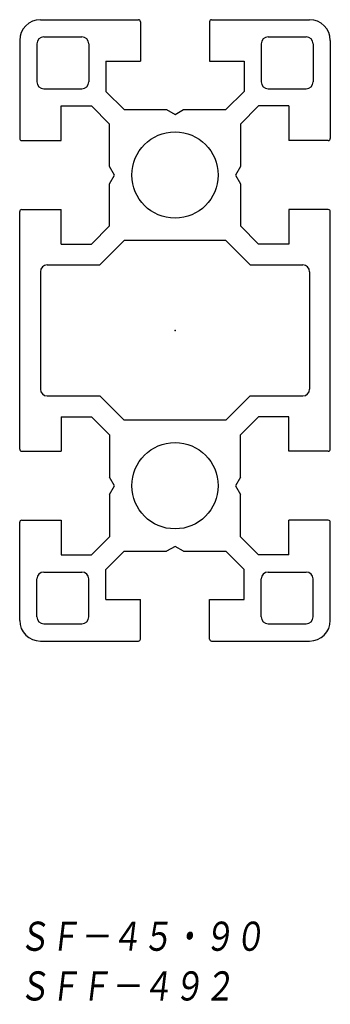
# Model space of a CAD drawing. Extents: x -22 to 22, y -98 to 45.
import ezdxf

# ---------------------------------------------------------------- set-up
doc = ezdxf.new("R2010")
doc.units = 0
doc.layers.get('0').update_dxf_attribs({"linetype": 'CONTINUOUS'})
doc.styles.get("Standard").update_dxf_attribs({"font": 'txt', "bigfont": 'BIGFONT'})

msp = doc.modelspace()

# ---------------------------------------------------------------- linework, layer by layer
at = {"color": 7, "linetype": 'CONTINUOUS'}
for p, q in [((-19.5, 45), (-5.3, 45)), ((-5, 44.7), (-5, 39)), ((5, 44.7), (5, 39)), ((5.3, 45), (19.5, 45)), ((-22.5, 42), (-22.5, 27.8)), ((-20, 41.5), (-20, 36)), ((-19, 42.5), (-13.5, 42.5)), ((-12.5, 41.5), (-12.5, 36)), ((12.5, 41.5), (12.5, 36)), ((13.5, 42.5), (19, 42.5)), ((20, 41.5), (20, 36)), ((22.5, 42), (22.5, 27.8)), ((-10, 39), (-5, 39)), ((-10, 39), (-10, 34.62)), ((5, 39), (10, 39)), ((10, 39), (10, 34.62)), ((-19, 35), (-13.5, 35)), ((-10, 34.62), (-7.38, 32)), ((7.38, 32), (10, 34.62)), ((13.5, 35), (19, 35)), ((-16.5, 27.5), (-16.5, 32.5)), ((-16.5, 32.5), (-12.12, 32.5)), ((-9.5, 29.88), (-12.12, 32.5)), ((-7.38, 32), (-1.25, 32)), ((-1.25, 32), (0, 31.28)), ((0, 31.28), (1.25, 32)), ((1.25, 32), (7.38, 32)), ((12.12, 32.5), (9.5, 29.88)), ((16.5, 32.5), (12.12, 32.5)), ((16.5, 32.5), (16.5, 27.5)), ((-9.5, 23.75), (-9.5, 29.88)), ((9.5, 29.88), (9.5, 23.75)), ((-22.2, 27.5), (-16.5, 27.5)), ((22.2, 27.5), (16.5, 27.5)), ((-8.78, 22.5), (-9.5, 23.75)), ((9.5, 23.75), (8.78, 22.5)), ((-9.5, 21.25), (-8.78, 22.5)), ((8.78, 22.5), (9.5, 21.25)), ((-9.5, 15.12), (-9.5, 21.25)), ((9.5, 21.25), (9.5, 15.12)), ((-22.5, -17.2), (-22.5, 17.2)), ((-22.2, 17.5), (-16.5, 17.5)), ((-16.5, 12.5), (-16.5, 17.5)), ((16.5, 17.5), (16.5, 12.5)), ((22.2, 17.5), (16.5, 17.5)), ((22.5, -17.2), (22.5, 17.2)), ((-12.12, 12.5), (-9.5, 15.12)), ((9.5, 15.12), (12.12, 12.5)), ((-7.38, 13), (-10.88, 9.5)), ((7.38, 13), (-7.38, 13)), ((10.88, 9.5), (7.38, 13)), ((-16.5, 12.5), (-12.12, 12.5)), ((16.5, 12.5), (12.12, 12.5)), ((-18.5, 9.5), (-10.88, 9.5)), ((10.88, 9.5), (18.5, 9.5)), ((-19.5, 8.5), (-19.5, -8.5)), ((19.5, 8.5), (19.5, -8.5)), ((-18.5, -9.5), (-10.88, -9.5)), ((-7.38, -13), (-10.88, -9.5)), ((10.88, -9.5), (7.38, -13)), ((10.88, -9.5), (18.5, -9.5)), ((-16.5, -12.5), (-12.12, -12.5)), ((-16.5, -12.5), (-16.5, -17.5)), ((-12.12, -12.5), (-9.5, -15.12)), ((9.5, -15.12), (12.12, -12.5)), ((16.5, -12.5), (12.12, -12.5)), ((16.5, -17.5), (16.5, -12.5)), ((7.38, -13), (-7.38, -13)), ((-9.5, -15.12), (-9.5, -21.25)), ((9.5, -21.25), (9.5, -15.12)), ((-22.2, -17.5), (-16.5, -17.5)), ((22.2, -17.5), (16.5, -17.5)), ((-8.78, -22.5), (-9.5, -21.25)), ((9.5, -21.25), (8.78, -22.5)), ((-9.5, -23.75), (-8.78, -22.5)), ((8.78, -22.5), (9.5, -23.75)), ((-9.5, -23.75), (-9.5, -29.88)), ((9.5, -29.88), (9.5, -23.75)), ((-22.5, -42), (-22.5, -27.8)), ((-22.2, -27.5), (-16.5, -27.5)), ((-16.5, -27.5), (-16.5, -32.5)), ((22.2, -27.5), (16.5, -27.5)), ((16.5, -32.5), (16.5, -27.5)), ((22.5, -42), (22.5, -27.8)), ((-9.5, -29.88), (-12.12, -32.5)), ((12.12, -32.5), (9.5, -29.88)), ((0, -31.28), (-1.25, -32)), ((1.25, -32), (0, -31.28)), ((-16.5, -32.5), (-12.12, -32.5)), ((-10, -34.62), (-7.38, -32)), ((-7.38, -32), (-1.25, -32)), ((1.25, -32), (7.38, -32)), ((7.38, -32), (10, -34.62)), ((16.5, -32.5), (12.12, -32.5)), ((-19, -35), (-13.5, -35)), ((-10, -39), (-10, -34.62)), ((10, -39), (10, -34.62)), ((13.5, -35), (19, -35)), ((-20, -41.5), (-20, -36)), ((-12.5, -41.5), (-12.5, -36)), ((12.5, -41.5), (12.5, -36)), ((20, -41.5), (20, -36)), ((-10, -39), (-5, -39)), ((-5, -44.7), (-5, -39)), ((5, -44.7), (5, -39)), ((5, -39), (10, -39)), ((-19, -42.5), (-13.5, -42.5)), ((13.5, -42.5), (19, -42.5)), ((-19.5, -45), (-5.3, -45)), ((5.3, -45), (19.5, -45))]:
    msp.add_line(p, q, dxfattribs=at)
for centre in [(0, 22.5), (0, -22.5), (0, -22.5)]:
    msp.add_circle(centre, 6.25, dxfattribs=at)
for centre, radius, start, end in [((-19.5, 42), 3, 90, 180), ((-5.3, 44.7), 0.3, 360, 90), ((5.3, 44.7), 0.3, 90, 180), ((19.5, 42), 3, 360, 90), ((-19, 41.5), 1, 90, 180), ((-13.5, 41.5), 1, 360, 90), ((13.5, 41.5), 1, 90, 180), ((19, 41.5), 1, 360, 90), ((-19, 36), 1, 180, 270), ((-13.5, 36), 1, 270, 360), ((13.5, 36), 1, 180, 270), ((19, 36), 1, 270, 360), ((-22.2, 27.8), 0.3, 180, 270), ((22.2, 27.8), 0.3, 270, 360), ((-22.2, 17.2), 0.3, 90, 180), ((22.2, 17.2), 0.3, 360, 90), ((-18.5, 8.5), 1, 90, 180), ((18.5, 8.5), 1, 360, 90), ((-18.5, -8.5), 1, 180, 270), ((18.5, -8.5), 1, 270, 360), ((-22.2, -17.2), 0.3, 180, 270), ((22.2, -17.2), 0.3, 270, 360), ((-22.2, -27.8), 0.3, 90, 180), ((22.2, -27.8), 0.3, 360, 90), ((-19, -36), 1, 90, 180), ((-13.5, -36), 1, 360, 90), ((13.5, -36), 1, 90, 180), ((19, -36), 1, 360, 90), ((-19.5, -42), 3, 180, 270), ((-19, -41.5), 1, 180, 270), ((-13.5, -41.5), 1, 270, 360), ((13.5, -41.5), 1, 180, 270), ((19, -41.5), 1, 270, 360), ((19.5, -42), 3, 270, 360), ((-5.3, -44.7), 0.3, 270, 360), ((5.3, -44.7), 0.3, 180, 270)]:
    msp.add_arc(centre, radius, start, end, dxfattribs=at)
msp.add_point((0, 0), dxfattribs=at)

# ---------------------------------------------------------------- texts
at = {"color": 7, "linetype": 'CONTINUOUS', "oblique": 7}
for s, width, p in [('ＳＦ－４５・９０\u3000\u3000', 0.844476, (-22.7, -90.32)), ('ＳＦＦ－４９２', 0.846339, (-22.7, -97.52))]:
    msp.add_text(s, height=4.8, dxfattribs=dict(at, width=width)).set_placement(p)

doc.saveas('drawing.dxf')
